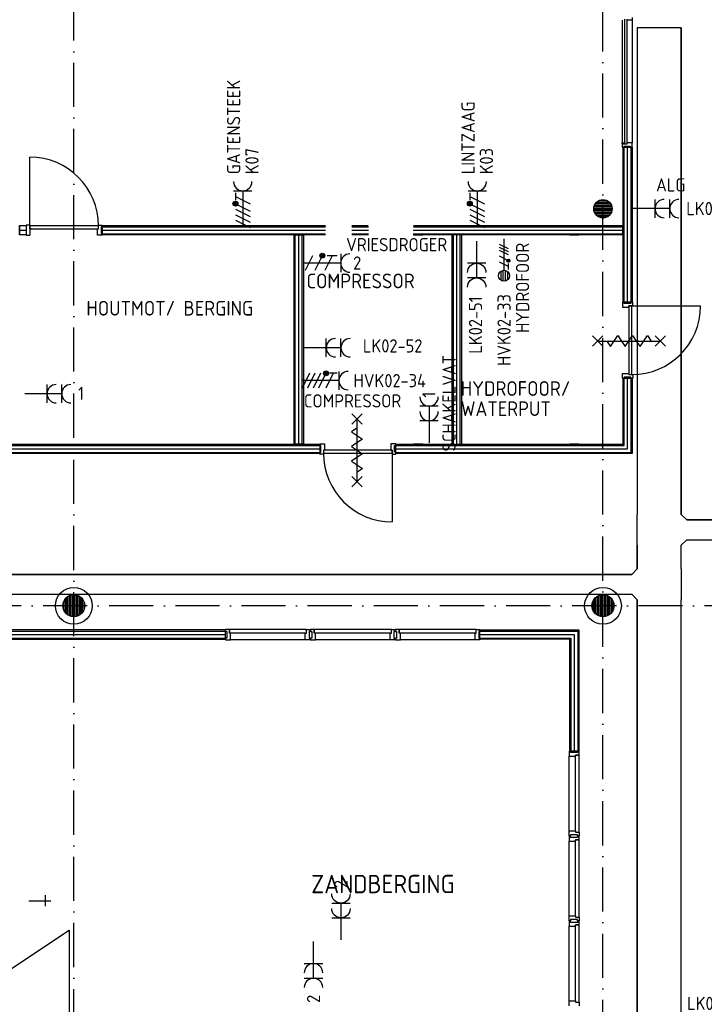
# Model space of a CAD drawing. Header units: millimetres. Extents: x 90707 to 259985, y -1262 to 84291.
# Tile 16 of 75: x 123009 to 132325, y 52387 to 65780. Entities that reach past the tile are written whole.
import ezdxf
from ezdxf.enums import TextEntityAlignment as Align

# ---------------------------------------------------------------- set-up
doc = ezdxf.new("R2010")
doc.units = ezdxf.units.MM
doc.header["$LTSCALE"] = 100
doc.linetypes.add('B-SL0', pattern=[100000000.0, 0, -100000000.0])
doc.linetypes.add('DASHDOT', pattern=[9, 6, -1.5, 0, -1.5])
doc.layers.get('0').update_dxf_attribs({"linetype": 'CONTINUOUS'})
for name, color, linetype in [('AANSLWCD', 3, 'CONTINUOUS'), ('ABNSLWCD_ATTRIB', 2, 'CONTINUOUS'), ('AL$1----_ALGEMEEN', 7, 'CONTINUOUS'), ('AL$7----_STRAMIEN', 1, 'DASHDOT'), ('AL$8----_HULPKOLOM', 2, 'CONTINUOUS'), ('AL22----_BINNENWAND', 7, 'CONTINUOUS'), ('AL28----_KONSTRUKTIE', 3, 'CONTINUOUS'), ('AL31----_BUITENKOZ', 7, 'CONTINUOUS'), ('AL32----_BINNENKOZ', 7, 'CONTINUOUS'), ('AL32----_DRAAIRICHTING', 1, 'CONTINUOUS'), ('AL65----_BEVEILIGING', 7, 'CONTINUOUS'), ('AL74----_INRSANITAIR', 7, 'CONTINUOUS'), ('ALL-----_REFLIJNEN', 8, 'CONTINUOUS'), ('ALXAA---_GEWBETON', 12, 'CONTINUOUS'), ('ALXAK---_BEPLATING', 1, 'CONTINUOUS'), ('ALXOU---_GLAS', 7, 'CONTINUOUS'), ('EB62203-_ATTRIB', 2, 'CONTINUOUS'), ('EB62208-_ATTRIB', 2, 'CONTINUOUS'), ('EB62209-_ATTRIB', 2, 'CONTINUOUS'), ('EB63103-_ATTRIB', 2, 'CONTINUOUS'), ('EL62203-_KRACHT-WCD230', 3, 'CONTINUOUS'), ('EL62208-_KRACHT-WCD400', 3, 'CONTINUOUS'), ('EL62209-_KRACHT-ASP400', 3, 'CONTINUOUS'), ('EL63103-_LICHT-WCD230V', 3, 'CONTINUOUS'), ('EL6441--_DATACOM', 3, 'CONTINUOUS'), ('KABELGOOT', 8, 'CONTINUOUS'), ('VOLGNUMMER', 7, 'CONTINUOUS')]:
    doc.layers.add(name, color=color, linetype=linetype)
doc.styles.add('1_8', font='ISO', dxfattribs={"height": 1.8})
doc.styles.add('2_0', font='iso', dxfattribs={"height": 200})
doc.styles.add('NORATT', font='isocp.shx')
doc.styles.get("Standard").update_dxf_attribs({"font": 'iso.shx'})

# ---------------------------------------------------------------- blocks, each defined once
blk = doc.blocks.new('ES3W2A')
for p, q in [((1.25, 2), (-1.25, 2)), ((0, 2), (0, -3)), ((1.25, 0), (-1.25, 0))]:
    blk.add_line(p, q)
for centre in [(0, 3.25), (0, 1.25)]:
    blk.add_arc(centre, 1.25, 180, 0)
at = {"style": '1_8'}
for tag, flags, p in [('VERMOGEN', 9, (-2.5, 5)), ('GROEP', 8, (0, 5)), ('SCHAK', 8, (2.5, 5)), ('GELIJK', 9, (5, 5)), ('TAL', 8, (2.5, 5)), ('KAST', 9, (7, 5))]:
    blk.add_attdef(tag, text='', height=1.8, rotation=90, dxfattribs=dict(at, flags=flags)).set_placement(p, align=Align.MIDDLE_CENTER)
at = {"style": '1_8', "width": 0.7, "flags": 8}
blk.add_attdef('DOEL', text='', height=1.8, rotation=90, dxfattribs=at).set_placement((-2.5, 5), align=Align.MIDDLE_LEFT)
at = {"style": '1_8', "flags": 9}
blk.add_attdef('M_CODE', text='', height=1.8, dxfattribs=at).set_placement((0, 0), align=Align.MIDDLE_CENTER)
blk = doc.blocks.new('ES2X2')
for p, q in [((-0.15, 1.27), (-0.15, 2.73)), ((0.15, 1.27), (0.15, 2.73)), ((-0.45, 1.4), (-0.45, 2.6)), ((0.45, 1.4), (0.45, 2.6)), ((0, 1.25), (0, -3))]:
    blk.add_line(p, q)
at = {"color": 1}
for p, q in [((-0.72, -0.21), (-0.72, 0.11)), ((-0.64, -0.25), (-0.64, 0.15)), ((-0.6, 1.15), (-0.6, 0.35)), ((-0.6, 0.75), (0.6, 0.15)), ((-0.56, -0.25), (-0.56, 0.15)), ((-0.48, -0.21), (-0.48, 0.11)), ((-0.6, -0.05), (0.6, -0.65)), ((-0.6, -0.85), (0.6, -1.45)), ((-0.6, -1.25), (0.6, -1.85)), ((-0.6, -1.65), (0.6, -2.25))]:
    blk.add_line(p, q, dxfattribs=at)
blk.add_circle((0, 2), 0.75)
blk.add_circle((-0.6, -0.05), 0.2, dxfattribs=at)
at = {"style": '1_8'}
for tag, flags, p in [('VERMOGEN', 9, (-2.5, 4.5)), ('GROEP', 8, (0, 4.5)), ('SCHAK', 8, (2.5, 4.5)), ('KAST', 9, (7, 4.5)), ('DOEL', 8, (-2.5, 1))]:
    blk.add_attdef(tag, text='', height=1.8, rotation=90, dxfattribs=dict(at, flags=flags)).set_placement(p, align=Align.MIDDLE_LEFT)
at = {"style": '1_8', "flags": 8}
blk.add_attdef('TAL', text='', height=1.8, rotation=90, dxfattribs=at).set_placement((2.5, 4.5), align=Align.MIDDLE_CENTER)
at = {"style": '1_8', "flags": 9}
blk.add_attdef('M_CODE', text='', height=1.8, dxfattribs=at).set_placement((0, 0), align=Align.MIDDLE_CENTER)
blk = doc.blocks.new('ES2W2A')
at = {"color": 0, "ltscale": 0.5}
for p, q in [((-1.25, 2), (1.25, 2)), ((0, 2), (0, -3))]:
    blk.add_line(p, q, dxfattribs=at)
at = {"color": 1, "ltscale": 0.5}
for p, q in [((-1, 1.5), (-1, 0.17)), ((-1, 0.83), (1, -0.17)), ((-1.2, -0.77), (-1.2, -0.23)), ((-1.07, -0.83), (-1.07, -0.17)), ((-1, -0.5), (1, -1.5)), ((-0.93, -0.83), (-0.93, -0.17)), ((-0.8, -0.77), (-0.8, -0.23)), ((-1, -1.83), (1, -2.83))]:
    blk.add_line(p, q, dxfattribs=at)
blk.add_circle((-1, -0.5), 0.333, dxfattribs=at)
at = {"color": 0, "ltscale": 0.5}
blk.add_arc((0, 3.25), 1.25, 180, 0, dxfattribs=at)
at = {"ltscale": 0.5, "style": '1_8'}
for tag, flags, p in [('VERMOGEN', 9, (-2.5, 6.25)), ('SCHAK', 8, (2.5, 6.25)), ('GROEP', 8, (0, 4.25)), ('TAL', 8, (2.5, 6.25)), ('GELIJK', 9, (5, 5)), ('KAST', 9, (7, 6.25))]:
    blk.add_attdef(tag, text='', height=1.8, rotation=90, dxfattribs=dict(at, flags=flags)).set_placement(p, align=Align.MIDDLE_CENTER)
at = {"ltscale": 0.5, "style": '1_8', "flags": 8}
blk.add_attdef('DOEL', text='', height=1.8, rotation=90, dxfattribs=at).set_placement((-2.5, 2.75), align=Align.MIDDLE_LEFT)
at = {"ltscale": 0.5, "style": '1_8', "flags": 9}
blk.add_attdef('M_CODE', text='', height=1.8, dxfattribs=at).set_placement((0, 0), align=Align.MIDDLE_CENTER)
blk = doc.blocks.new('ES2W4A')
at = {"color": 0, "ltscale": 0.5}
for p, q in [((-1.25, 2), (1.25, 2)), ((0, 2), (0, -3))]:
    blk.add_line(p, q, dxfattribs=at)
at = {"color": 0}
for p, q in [((-1.25, 2), (1.25, 2)), ((0, 2), (0, -3))]:
    blk.add_line(p, q, dxfattribs=at)
at = {"color": 1, "ltscale": 0.5}
for p, q in [((-1, 1.75), (-1, 0.75)), ((-1.2, -0.02), (-1.2, 0.52)), ((-1.07, -0.08), (-1.07, 0.58)), ((-1, 1.25), (1, 0.25)), ((-1, 0.25), (1, -0.75)), ((-0.93, -0.08), (-0.93, 0.58)), ((-0.8, -0.02), (-0.8, 0.52)), ((-1, -0.5), (1, -1.5)), ((-1, -1.25), (1, -2.25)), ((-1, -2), (1, -3))]:
    blk.add_line(p, q, dxfattribs=at)
at = {"color": 1}
for p, q in [((-1, 1.75), (-1, 0.75)), ((-1.2, -0.02), (-1.2, 0.52)), ((-1.07, -0.08), (-1.07, 0.58)), ((-1, 1.25), (1, 0.25)), ((-1, 0.25), (1, -0.75)), ((-0.93, -0.08), (-0.93, 0.58)), ((-0.8, -0.02), (-0.8, 0.52)), ((-1, -0.5), (1, -1.5)), ((-1, -1.25), (1, -2.25)), ((-1, -2), (1, -3))]:
    blk.add_line(p, q, dxfattribs=at)
at = {"color": 1, "ltscale": 0.5}
blk.add_circle((-1, 0.25), 0.333, dxfattribs=at)
at = {"color": 1}
blk.add_circle((-1, 0.25), 0.333, dxfattribs=at)
at = {"color": 0, "ltscale": 0.5}
blk.add_arc((0, 3.25), 1.25, 180, 0, dxfattribs=at)
at = {"color": 0}
blk.add_arc((0, 3.25), 1.25, 180, 0, dxfattribs=at)
at = {"ltscale": 0.5, "style": 'NORATT'}
for tag, flags, p in [('VERMOGEN', 9, (-3.75, 4.25)), ('GROEP', 8, (1.25, 4.25)), ('DOEL', 8, (-1.25, 4.25)), ('KAST', 9, (3.75, 4.25)), ('TAL', 8, (-3.75, 4.25))]:
    blk.add_attdef(tag, text='', height=1.8, rotation=90, dxfattribs=dict(at, flags=flags)).set_placement(p, align=Align.MIDDLE_LEFT)
at = {"style": '1_8'}
for tag, flags, p in [('VERMOGEN', 9, (-3.75, 4.25)), ('GROEP', 8, (1.25, 4.25)), ('DOEL', 8, (-1.25, 4.25)), ('KAST', 9, (3.75, 4.25)), ('TAL', 8, (-3.75, 4.25))]:
    blk.add_attdef(tag, text='', height=1.8, rotation=90, dxfattribs=dict(at, flags=flags)).set_placement(p, align=Align.MIDDLE_LEFT)
at = {"color": 0, "ltscale": 0.5, "style": 'NORATT', "width": 0.7, "flags": 8}
blk.add_attdef('SCHAK', text='', height=1.8, rotation=90, dxfattribs=at).set_placement((3.75, 4.25), align=Align.MIDDLE_LEFT)
at = {"color": 0, "style": '1_8', "width": 0.7, "flags": 8}
blk.add_attdef('SCHAK', text='', height=1.8, rotation=90, dxfattribs=at).set_placement((3.75, 4.25), align=Align.MIDDLE_LEFT)
at = {"ltscale": 0.5, "style": 'NORATT', "flags": 9}
blk.add_attdef('GELIJK', text='', height=1.8, rotation=90, dxfattribs=at).set_placement((5, 5), align=Align.MIDDLE_CENTER)
at = {"style": '1_8', "flags": 9}
blk.add_attdef('GELIJK', text='', height=1.8, rotation=90, dxfattribs=at).set_placement((5, 5), align=Align.MIDDLE_CENTER)
at = {"ltscale": 0.5, "style": 'NORATT', "flags": 9}
blk.add_attdef('M_CODE', text='', height=1.8, dxfattribs=at).set_placement((0, 0), align=Align.MIDDLE_CENTER)
at = {"style": '1_8', "flags": 9}
blk.add_attdef('M_CODE', text='', height=1.8, dxfattribs=at).set_placement((0, 0), align=Align.MIDDLE_CENTER)
blk = doc.blocks.new('EH100000')
at = {"linetype": 'ByBlock'}
for p, q in [((1, 0.5), (0, 0.5)), ((1, 0.5, 1), (0, 0.5, 1)), ((0, -0.5, 1), (1, -0.5, 1)), ((1, -0.5), (0, -0.5))]:
    blk.add_line(p, q, dxfattribs=at)
at = {"linetype": 'ByBlock', "invisible_edges": 15}
for points in [[(1, -0.5), (0, -0.5), (0, 0.5), (1, 0.5)], [(0, 0.5), (1, 0.5), (1, 0.5, 1), (0, 0.5, 1)], [(0, -0.5, 1), (1, -0.5, 1), (1, -0.5), (0, -0.5)]]:
    blk.add_3dface(points, dxfattribs=at)
at = {"linetype": 'ByBlock', "style": '2_0', "flags": 8}
blk.add_attdef('FUNCTIE', text='', height=0.5, dxfattribs=at).set_placement((0.5, 0), align=Align.MIDDLE)
at = {"linetype": 'ByBlock', "flags": 9}
blk.add_attdef('SCHOT', text='', height=0.5, dxfattribs=at).set_placement((0.5, 0), align=Align.MIDDLE)
blk = doc.blocks.new('KG3MFM')
at = {"linetype": 'B-SL0'}
for p, q in [((-210, 300), (-210, -300)), ((210, -300), (210, 300)), ((-135, -375), (135, -375))]:
    blk.add_line(p, q, dxfattribs=at)
at = {"linetype": 'ByBlock'}
for points in [[(-210, 300), (0, 300), (0, 300), (210, 300)], [(-135, -375), (-135, -375), (-210, -300), (-210, -300)], [(210, -300), (210, -300), (135, -375), (135, -375)]]:
    blk.add_lwpolyline(points, dxfattribs=at)
at = {"flags": 3}
blk.add_attdef('HULPSTUK', (0, 0), '', height=1, rotation=90, dxfattribs=at)
blk = doc.blocks.new('EH100005')
blk.add_lwpolyline([(-1, -0.5), (0, -0.5), (0, 0.5), (-1, 0.5)])
at = {"style": '2_0', "flags": 9}
blk.add_attdef('HULPSTUK', text='', height=0.5, dxfattribs=at).set_placement((0, 0), align=Align.MIDDLE)
blk = doc.blocks.new('A$Cca306792')
at = {"layer": 'AL$1----_ALGEMEEN', "color": 8}
for p, q in [((15105, 43063), (32566, 54657)), ((32566, 54657), (32566, 43059))]:
    blk.add_line(p, q, dxfattribs=at)
at = {"layer": 'AL$7----_STRAMIEN', "color": 1}
for points in [[(32628, 5550), (32628, 78659)], [(39828, 29707), (39828, 78659)], [(146222, 59070), (2867, 59070)]]:
    blk.add_lwpolyline(points, dxfattribs=at)
at = {"layer": 'AL$8----_HULPKOLOM', "color": 8}
for centre in [(32628, 59070), (39828, 59070)]:
    blk.add_circle(centre, 250, dxfattribs=at)
at = {"layer": 'AL22----_BINNENWAND', "color": 8}
for p, q in [((40101, 63198), (40101, 65307)), ((40101, 65307), (40226, 65307)), ((40226, 65307), (40226, 63198)), ((31891, 64241), (31977, 64241)), ((31891, 64116), (31891, 64241)), ((33016, 64241), (36053, 64241)), ((36413, 64241), (36635, 64241)), ((37249, 64241), (40101, 64241)), ((40101, 64241), (40101, 64116)), ((31977, 64116), (31891, 64116)), ((36051, 64116), (33016, 64116)), ((35626, 61266), (35626, 64116)), ((35626, 64116), (35751, 64116)), ((35751, 64116), (35751, 61266)), ((36638, 64116), (36412, 64116)), ((40101, 64116), (37246, 64116)), ((37251, 64116), (37376, 64116)), ((37777, 61266), (37777, 64116)), ((37902, 64116), (37902, 61266)), ((39376, 64116), (39501, 64116)), ((40226, 63198), (40101, 63198)), ((40101, 61266), (40101, 62164)), ((40101, 62164), (40226, 62164)), ((40226, 62164), (40226, 61141)), ((30078, 61266), (35974, 61266)), ((35751, 61266), (35626, 61266)), ((35974, 61266), (35974, 61141)), ((37008, 61266), (37849, 61266)), ((37008, 61141), (37008, 61266)), ((37376, 61266), (37251, 61266)), ((37748, 61266), (40101, 61266)), ((39501, 61266), (39376, 61266)), ((35974, 61141), (30078, 61141)), ((37849, 61141), (37008, 61141)), ((40226, 61141), (37748, 61141)), ((34694, 58741), (30078, 58741)), ((34694, 58616), (34694, 58741)), ((38154, 58741), (39500, 58741)), ((38154, 58616), (38154, 58741)), ((39500, 58741), (39500, 57090)), ((30078, 58616), (34694, 58616)), ((39375, 58616), (38154, 58616)), ((39375, 57090), (39375, 58616)), ((39500, 57090), (39375, 57090))]:
    blk.add_line(p, q, dxfattribs=at)
at = {"layer": 'AL22----_BINNENWAND', "color": 8, "linetype": 'Continuous'}
for p, q in [((40116, 63198), (40116, 65307)), ((40211, 63198), (40211, 65307)), ((33018, 64226), (36051, 64226)), ((36411, 64226), (36638, 64226)), ((37248, 64226), (40101, 64226)), ((33019, 64131), (36051, 64131)), ((35641, 61266), (35641, 64116)), ((35736, 61266), (35736, 64116)), ((36411, 64131), (36638, 64131)), ((37247, 64131), (40101, 64131)), ((37792, 61266), (37792, 64116)), ((37887, 61266), (37887, 64116)), ((40116, 61251), (40116, 62164)), ((40211, 61156), (40211, 62164)), ((30078, 61251), (35974, 61251)), ((37008, 61251), (37849, 61251)), ((37748, 61251), (40116, 61251)), ((30078, 61156), (35974, 61156)), ((37008, 61156), (37849, 61156)), ((37748, 61156), (40211, 61156)), ((30078, 58726), (34694, 58726)), ((38154, 58726), (39485, 58726)), ((39485, 58726), (39485, 57090)), ((30078, 58631), (34694, 58631)), ((38154, 58631), (39390, 58631)), ((39390, 58631), (39390, 57090))]:
    blk.add_line(p, q, dxfattribs=at)
at = {"layer": 'AL28----_KONSTRUKTIE', "color": 8}
for centre, radius in [((39828, 64470), 125), ((32628, 59070), 150), ((39828, 59070), 150)]:
    blk.add_circle(centre, radius, dxfattribs=at)
at = {"layer": 'AL31----_BUITENKOZ', "color": 8}
for p, q in [((40088, 67035), (40088, 65365)), ((40227, 67035), (40227, 65365))]:
    blk.add_line(p, q, dxfattribs=at)
at = {"layer": 'AL31----_BUITENKOZ', "color": 8, "linetype": 'Continuous'}
for p, q in [((40208, 67035), (40155, 67035)), ((40216, 67035), (40208, 67035)), ((40220, 67035), (40216, 67035)), ((40227, 67035), (40220, 67035)), ((40227, 67072), (40227, 67035)), ((40088, 65353), (40088, 65365)), ((40088, 65365), (40125, 65365)), ((40125, 65365), (40125, 65348)), ((40208, 65365), (40155, 65365)), ((40155, 65365), (40155, 65348)), ((40216, 65365), (40208, 65365)), ((40220, 65365), (40216, 65365)), ((40227, 65365), (40220, 65365)), ((40227, 65328), (40227, 65365)), ((40093, 65353), (40088, 65353)), ((40088, 65348), (40088, 65309)), ((40155, 65348), (40088, 65348)), ((40088, 65309), (40094, 65309)), ((40093, 65348), (40093, 65353)), ((40125, 65348), (40093, 65348)), ((40094, 65309), (40108, 65309)), ((40108, 65309), (40108, 65309)), ((40108, 65309), (40118, 65309)), ((40118, 65309), (40118, 65323)), ((40118, 65323), (40198, 65323)), ((40198, 65323), (40198, 65309)), ((40198, 65309), (40207, 65309)), ((40207, 65309), (40207, 65309)), ((40207, 65309), (40221, 65309)), ((40221, 65309), (40227, 65309)), ((40227, 65309), (40227, 65328))]:
    blk.add_line(p, q, dxfattribs=at)
at = {"layer": 'AL32----_BINNENKOZ', "color": 8}
for p, q in [((32031, 64248), (31981, 64248)), ((32031, 64197), (32031, 64248)), ((32965, 64237), (32031, 64237)), ((32965, 64237), (32031, 64237)), ((32031, 64237), (32031, 64197)), ((32048, 64197), (32031, 64197)), ((32031, 64197), (32965, 64197)), ((32031, 64197), (32031, 64109)), ((32948, 64109), (32948, 64197)), ((32948, 64197), (32965, 64197)), ((32965, 64197), (32965, 64248)), ((32965, 64248), (33015, 64248)), ((32965, 64197), (32965, 64237)), ((31981, 64109), (32031, 64109)), ((33015, 64109), (32948, 64109)), ((40116, 63198), (40094, 63198)), ((40094, 63198), (40094, 63131)), ((40094, 63131), (40182, 63131)), ((40116, 63182), (40116, 63198)), ((40208, 63182), (40116, 63182)), ((40182, 63131), (40182, 63148)), ((40182, 63148), (40233, 63148)), ((40222, 63148), (40182, 63148)), ((40182, 63148), (40182, 62214)), ((40233, 63198), (40208, 63198)), ((40208, 63198), (40208, 63182)), ((40222, 62214), (40222, 63148)), ((40222, 62214), (40222, 63148)), ((40233, 63148), (40233, 63198)), ((40094, 62164), (40094, 62231)), ((40094, 62231), (40182, 62231)), ((40116, 62164), (40094, 62164)), ((40208, 62180), (40116, 62180)), ((40116, 62180), (40116, 62164)), ((40182, 62231), (40182, 62214)), ((40182, 62214), (40233, 62214)), ((40182, 62214), (40222, 62214)), ((40208, 62164), (40208, 62180)), ((40233, 62164), (40208, 62164)), ((40233, 62214), (40233, 62164)), ((35974, 61251), (35974, 61273)), ((35974, 61273), (36041, 61273)), ((35990, 61251), (35974, 61251)), ((35990, 61159), (35990, 61251)), ((36041, 61273), (36041, 61185)), ((37008, 61273), (36941, 61273)), ((36941, 61273), (36941, 61185)), ((36992, 61159), (36992, 61251)), ((36992, 61251), (37008, 61251)), ((37008, 61251), (37008, 61273)), ((35974, 61134), (35974, 61159)), ((35974, 61159), (35990, 61159)), ((36024, 61134), (35974, 61134)), ((36041, 61185), (36024, 61185)), ((36024, 61185), (36024, 61134)), ((36024, 61185), (36024, 61145)), ((36958, 61185), (36024, 61185)), ((36024, 61145), (36958, 61145)), ((36024, 61145), (36958, 61145)), ((36941, 61185), (36958, 61185)), ((36958, 61185), (36958, 61134)), ((36958, 61145), (36958, 61185)), ((36958, 61134), (37008, 61134)), ((37008, 61159), (36992, 61159)), ((37008, 61134), (37008, 61159)), ((34694, 58747), (34694, 58722)), ((34744, 58747), (34694, 58747)), ((34694, 58722), (34710, 58722)), ((34710, 58722), (34710, 58630)), ((34744, 58747), (34744, 58696)), ((34744, 58696), (34744, 58747)), ((35794, 58747), (34744, 58747)), ((34761, 58696), (34744, 58696)), ((34761, 58608), (34761, 58696)), ((35777, 58696), (34761, 58696)), ((35777, 58608), (35777, 58696)), ((35777, 58696), (35794, 58696)), ((35794, 58696), (35794, 58747)), ((35794, 58747), (35844, 58747)), ((35844, 58722), (35828, 58722)), ((35828, 58722), (35828, 58630)), ((35844, 58747), (35844, 58722)), ((35849, 58747), (35849, 58722)), ((35899, 58747), (35849, 58747)), ((35849, 58722), (35865, 58722)), ((35865, 58722), (35865, 58630)), ((35899, 58747), (35899, 58696)), ((35899, 58696), (35899, 58747)), ((36949, 58747), (35899, 58747)), ((35916, 58696), (35899, 58696)), ((35916, 58608), (35916, 58696)), ((36932, 58696), (35916, 58696)), ((36932, 58608), (36932, 58696)), ((36932, 58696), (36949, 58696)), ((36949, 58696), (36949, 58747)), ((36949, 58747), (36999, 58747)), ((36999, 58722), (36983, 58722)), ((36983, 58722), (36983, 58630)), ((36999, 58747), (36999, 58722)), ((37004, 58747), (37004, 58722)), ((37054, 58747), (37004, 58747)), ((37004, 58722), (37020, 58722)), ((37020, 58722), (37020, 58630)), ((37054, 58747), (37054, 58696)), ((38104, 58747), (37054, 58747)), ((37054, 58696), (37054, 58747)), ((37071, 58696), (37054, 58696)), ((38087, 58696), (37071, 58696)), ((37071, 58608), (37071, 58696)), ((38087, 58608), (38087, 58696)), ((38087, 58696), (38104, 58696)), ((38104, 58696), (38104, 58747)), ((38104, 58747), (38154, 58747)), ((38154, 58722), (38138, 58722)), ((38138, 58722), (38138, 58630)), ((38154, 58747), (38154, 58722)), ((34710, 58630), (34694, 58630)), ((34694, 58630), (34694, 58608)), ((34694, 58608), (34761, 58608)), ((35777, 58608), (34761, 58608)), ((35844, 58608), (35777, 58608)), ((35828, 58630), (35844, 58630)), ((35844, 58630), (35844, 58608)), ((35865, 58630), (35849, 58630)), ((35849, 58630), (35849, 58608)), ((35849, 58608), (35916, 58608)), ((36932, 58608), (35916, 58608)), ((36999, 58608), (36932, 58608)), ((36983, 58630), (36999, 58630)), ((36999, 58630), (36999, 58608)), ((37020, 58630), (37004, 58630)), ((37004, 58630), (37004, 58608)), ((37004, 58608), (37071, 58608)), ((38087, 58608), (37071, 58608)), ((38154, 58608), (38087, 58608)), ((38138, 58630), (38154, 58630)), ((38154, 58630), (38154, 58608)), ((39388, 57090), (39366, 57090)), ((39366, 57090), (39366, 57023)), ((39388, 57074), (39388, 57090)), ((39480, 57074), (39388, 57074)), ((39505, 57090), (39480, 57090)), ((39480, 57090), (39480, 57074)), ((39505, 57040), (39505, 57090)), ((39366, 56007), (39366, 57023)), ((39366, 57023), (39454, 57023)), ((39505, 57040), (39454, 57040)), ((39454, 57023), (39454, 57040)), ((39454, 57040), (39505, 57040)), ((39454, 56007), (39454, 57023)), ((39505, 55990), (39505, 57040)), ((39366, 55940), (39366, 56007)), ((39366, 56007), (39454, 56007)), ((39454, 56007), (39454, 55990)), ((39454, 55990), (39505, 55990)), ((39505, 55990), (39505, 55940)), ((39388, 55940), (39366, 55940)), ((39388, 55935), (39366, 55935)), ((39366, 55935), (39366, 55868)), ((39366, 54852), (39366, 55868)), ((39366, 55868), (39454, 55868)), ((39480, 55956), (39388, 55956)), ((39388, 55956), (39388, 55940)), ((39388, 55919), (39388, 55935)), ((39480, 55919), (39388, 55919)), ((39505, 55885), (39454, 55885)), ((39454, 55868), (39454, 55885)), ((39454, 55885), (39505, 55885)), ((39454, 54852), (39454, 55868)), ((39480, 55940), (39480, 55956)), ((39505, 55940), (39480, 55940)), ((39505, 55935), (39480, 55935)), ((39480, 55935), (39480, 55919)), ((39505, 55885), (39505, 55935)), ((39505, 54835), (39505, 55885)), ((39366, 54785), (39366, 54852)), ((39366, 54852), (39454, 54852)), ((39388, 54785), (39366, 54785)), ((39388, 54780), (39366, 54780)), ((39366, 54780), (39366, 54713)), ((39480, 54801), (39388, 54801)), ((39388, 54801), (39388, 54785)), ((39388, 54764), (39388, 54780)), ((39454, 54852), (39454, 54835)), ((39454, 54835), (39505, 54835)), ((39480, 54785), (39480, 54801)), ((39505, 54785), (39480, 54785)), ((39505, 54780), (39480, 54780)), ((39480, 54780), (39480, 54764)), ((39505, 54835), (39505, 54785)), ((39505, 54730), (39505, 54780)), ((39366, 54713), (39454, 54713)), ((39366, 53697), (39366, 54713)), ((39480, 54764), (39388, 54764)), ((39505, 54730), (39454, 54730)), ((39454, 54713), (39454, 54730)), ((39454, 54730), (39505, 54730)), ((39454, 53697), (39454, 54713)), ((39505, 53680), (39505, 54730)), ((39366, 53630), (39366, 53697)), ((39366, 53697), (39454, 53697)), ((39454, 53697), (39454, 53680)), ((39454, 53680), (39505, 53680)), ((39505, 53680), (39505, 53630))]:
    blk.add_line(p, q, dxfattribs=at)
at = {"layer": 'AL32----_DRAAIRICHTING', "color": 8}
for p, q in [((32031, 64237), (32031, 65171)), ((33015, 64223), (32999, 64223)), ((32999, 64223), (32999, 64131)), ((33015, 64248), (33015, 64223)), ((33015, 64223), (33015, 64131)), ((32999, 64131), (33015, 64131)), ((33015, 64131), (33015, 64109)), ((40222, 63148), (41156, 63148)), ((36958, 61145), (36958, 60211))]:
    blk.add_line(p, q, dxfattribs=at)
for centre, start, end in [((32031, 64237), 0, 90), ((40222, 63148), 270, 0), ((36958, 61145), 180, 270)]:
    blk.add_arc(centre, 934, start, end, dxfattribs=at)
at = {"layer": 'AL65----_BEVEILIGING', "color": 8, "linetype": 'Continuous'}
for points in [[(39687, 62601), (39827, 62741)], [(39687, 62741), (39827, 62601)], [(39882, 62671), (39932, 62596), (40032, 62746), (40082, 62671)], [(40082, 62671), (40132, 62596), (40232, 62746), (40282, 62671)], [(40282, 62671), (40332, 62596), (40432, 62746), (40482, 62671)], [(40537, 62601), (40677, 62741)], [(40537, 62741), (40677, 62601)], [(39757, 62671), (40607, 62671)], [(36411, 61680), (36551, 61540)], [(36551, 61680), (36411, 61540)], [(36481, 61610), (36481, 60760)], [(36481, 61485), (36406, 61435), (36556, 61335), (36481, 61285)], [(36481, 61285), (36406, 61235), (36556, 61135), (36481, 61085)], [(36481, 61085), (36406, 61035), (36556, 60935), (36481, 60885)], [(36411, 60830), (36551, 60690)], [(36551, 60830), (36411, 60690)]]:
    blk.add_lwpolyline(points, dxfattribs=at)
at = {"layer": 'AL74----_INRSANITAIR', "color": 2, "linetype": 'Continuous'}
for points in [[(32014, 55057), (32314, 55057)], [(32239, 55132), (32239, 54982)]]:
    blk.add_lwpolyline(points, dxfattribs=at)
at = {"layer": 'ALL-----_REFLIJNEN', "color": 8, "linetype": 'Continuous'}
for p, q in [((40163, 63198), (40163, 65307)), ((31891, 64179), (31977, 64179)), ((33014, 64179), (36053, 64179)), ((36413, 64179), (36637, 64179)), ((37247, 64179), (40101, 64179)), ((35688, 61266), (35688, 64116)), ((37840, 61266), (37840, 64116)), ((40163, 61204), (40163, 62164)), ((30078, 61204), (35974, 61204)), ((37008, 61204), (37849, 61204)), ((37748, 61204), (40163, 61204)), ((30078, 58679), (34694, 58679)), ((38154, 58679), (39437, 58679)), ((39437, 58679), (39437, 57090))]:
    blk.add_line(p, q, dxfattribs=at)
at = {"layer": 'ALXAA---_GEWBETON', "color": 8}
for p, q in [((39748, 64565), (39909, 64565)), ((39781, 64585), (39876, 64585)), ((39703, 64465), (39953, 64465)), ((39704, 64485), (39952, 64485)), ((39706, 64445), (39951, 64445)), ((39709, 64505), (39948, 64505)), ((39711, 64425), (39945, 64425)), ((39716, 64525), (39940, 64525)), ((39729, 64545), (39928, 64545)), ((39721, 64405), (39936, 64405)), ((39736, 64385), (39921, 64385)), ((39759, 64365), (39897, 64365)), ((39815, 64345), (39842, 64345)), ((32568, 58932), (32568, 59207)), ((32588, 58925), (32588, 59214)), ((32608, 58921), (32608, 59218)), ((32628, 58920), (32628, 59220)), ((32648, 58921), (32648, 59218)), ((32668, 58925), (32668, 59214)), ((32688, 58932), (32688, 59207)), ((39768, 58932), (39768, 59207)), ((39788, 58925), (39788, 59214)), ((39808, 58921), (39808, 59218)), ((39828, 58920), (39828, 59220)), ((39848, 58921), (39848, 59218)), ((39868, 58925), (39868, 59214)), ((39888, 58932), (39888, 59207)), ((32488, 59016), (32488, 59123)), ((32508, 58980), (32508, 59160)), ((32528, 58958), (32528, 59181)), ((32548, 58943), (32548, 59196)), ((32708, 58943), (32708, 59196)), ((32728, 58958), (32728, 59181)), ((32748, 58980), (32748, 59160)), ((32768, 59016), (32768, 59123)), ((39688, 59016), (39688, 59123)), ((39708, 58980), (39708, 59160)), ((39728, 58958), (39728, 59181)), ((39748, 58943), (39748, 59196)), ((39908, 58943), (39908, 59196)), ((39928, 58958), (39928, 59181)), ((39948, 58980), (39948, 59160)), ((39968, 59016), (39968, 59123))]:
    blk.add_line(p, q, dxfattribs=at)
at = {"layer": 'ALXAK---_BEPLATING', "color": 8}
for p, q in [((31895, 64116), (31895, 64241)), ((31981, 64248), (31981, 64109)), ((40100, 64116), (40100, 64241))]:
    blk.add_line(p, q, dxfattribs=at)
at = {"layer": 'ALXOU---_GLAS', "color": 8}
for p, q in [((40127, 65350), (40127, 67050)), ((40153, 67050), (40153, 65350)), ((40153, 65350), (40127, 65350))]:
    blk.add_line(p, q, dxfattribs=at)
at = {"layer": 'KABELGOOT', "zscale": 60}
for name, p, xscale, yscale, rotation in [('EH100000', (40594, 60313), 6618.207490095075, 600, 90), ('EH100005', (40594, 66931), 60, 600, 90), ('EH100000', (49157, 60103), 8188.332873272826, 270, 180), ('EH100000', (40594, 59893), 321.5204480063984, 600, 270), ('EH100000', (40219, 59362), 12985.03645828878, 270, 180), ('EH100000', (40593, 59152), 6971.553254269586, 600, 270)]:
    blk.add_blockref(name, p, dxfattribs=dict(at, xscale=xscale, yscale=yscale, rotation=rotation))
at = {"layer": 'KABELGOOT'}
for p, rotation in [((40594, 60103), 90), ((40594, 59362), 270)]:
    blk.add_blockref('KG3MFM', p, dxfattribs=dict(at, rotation=rotation))
at = {"layer": 'AL74----_INRSANITAIR', "color": 8, "linetype": 'Continuous'}
for s, p in [('COMPRESSOR', (35795, 63388)), ('HOUTMOT/ BERGING', (32799, 63017)), ('HYDROFOOR/', (37893, 61925)), ('WATERPUT', (37893, 61651))]:
    blk.add_text(s, height=200, dxfattribs=at).set_placement(p)
at = {"layer": 'VOLGNUMMER', "color": 252, "linetype": 'ByBlock'}
blk.add_text('ZANDBERGING', height=250, dxfattribs=at).set_placement((35858, 55160))
for tag, p in [('0.28', (16187, 74214)), ('0.16', (78893, 73105)), ('0.17', (62961, 72994)), ('0.29', (35887, 72529)), ('0.18', (53124, 64542)), ('0.701', (85482, 63517)), ('0.30', (29366, 63128)), ('0.32', (36092, 63166)), ('0.12', (90689, 63024)), ('0.29A', (33165, 62745)), ('0.30', (38191, 61494)), ('0.27', (17657, 61363)), ('0.19', (61479, 61433)), ('0.14', (89762, 60088)), ('0.33', (45869, 59450)), ('0.15', (73454, 57402)), ('0.801', (112714, 57073)), ('0.25', (28058, 57013)), ('0.18A', (61029, 56759)), ('0.26A', (36299, 54851)), ('0.20', (60895, 53506)), ('0.800', (90980, 50804)), ('0.25A', (73288, 48435)), ('0.300', (94483, 48257)), ('0.21', (58702, 48178)), ('0.24', (35041, 47783)), ('0.102', (87631, 47613)), ('0.26', (18559, 46119)), ('0.203', (95795, 46197)), ('0.802', (68387, 42721)), ('0.204', (95497, 42149)), ('0.07B', (66790, 38909)), ('0.702', (95327, 36513))]:
    blk.add_attdef(tag, text='', height=250, dxfattribs=at).set_placement(p, align=Align.MIDDLE_CENTER)
at = {"layer": 'VOLGNUMMER', "color": 8, "linetype": 'ByBlock'}
blk.add_attdef('0.600', text='', height=250, dxfattribs=at).set_placement((96800, 48300), align=Align.MIDDLE_CENTER)

msp = doc.modelspace()

# ---------------------------------------------------------------- block references
at = {"layer": 'AANSLWCD'}
ref = msp.add_blockref('ES3W2A', (133336, 52399, 1050), dxfattribs=dict(at, xscale=100, yscale=100, zscale=100, rotation=90))
ref.add_attrib('DOEL', 'ALG', dxfattribs={"layer": 'ABNSLWCD_ATTRIB', "color": 1, "height": 180, "style": '1_8', "flags": 8}).set_placement((133337, 52729, 1050), align=Align.MIDDLE_RIGHT)
ref.add_attrib('GROEP', 'LK02-46', dxfattribs={"layer": 'ABNSLWCD_ATTRIB', "color": 1, "height": 180, "style": '1_8', "flags": 8}).set_placement((132911, 52399, 1050), align=Align.MIDDLE_RIGHT)
at = {"layer": 'EL62203-_KRACHT-WCD230'}
ref = msp.add_blockref('ES3W2A', (131655, 63211, 1050), dxfattribs=dict(at, xscale=100, yscale=100, zscale=100, rotation=270))
ref.add_attrib('DOEL', 'ALG', dxfattribs={"layer": 'EB62203-_ATTRIB', "color": 1, "height": 180, "style": '1_8', "flags": 8}).set_placement((131669, 63533, 1050), align=Align.MIDDLE_LEFT)
ref.add_attrib('GROEP', 'LK02-46', dxfattribs={"layer": 'EB62203-_ATTRIB', "color": 1, "height": 180, "style": '1_8', "flags": 8}).set_placement((132080, 63211, 1050), align=Align.MIDDLE_LEFT)
ref = msp.add_blockref('ES3W2A', (129228, 62468, 1050), dxfattribs=dict(at, xscale=-100, yscale=100, zscale=100, rotation=180))
ref.add_attrib('GROEP', 'LK02-51', dxfattribs={"layer": 'EB62203-_ATTRIB', "color": 1, "height": 180, "rotation": 90, "style": '1_8', "flags": 8}).set_placement((129211, 61237, 1050), align=Align.MIDDLE_LEFT)
ref = msp.add_blockref('ES3W2A', (127181, 61317, 1050), dxfattribs=dict(at, xscale=100, yscale=100, zscale=100, rotation=270))
ref.add_attrib('GROEP', 'LK02-52 ', dxfattribs={"layer": 'EB62203-_ATTRIB', "color": 1, "height": 180, "style": '1_8', "flags": 8}).set_placement((128592, 61343, 1050), align=Align.MIDDLE_RIGHT)
ref = msp.add_blockref('ES3W2A', (128579, 60324, 1050), dxfattribs=dict(at, xscale=100, yscale=100, zscale=100))
ref.add_attrib('DOEL', 'SCHAKELVAT', dxfattribs={"layer": 'EB62203-_ATTRIB', "color": 1, "height": 180, "rotation": 90, "style": '1_8', "flags": 8}).set_placement((128852, 61220, 1050), align=Align.MIDDLE_RIGHT)
ref.add_attrib('GROEP', '1', dxfattribs={"layer": 'EB62203-_ATTRIB', "color": 1, "height": 180, "rotation": 90, "style": '1_8', "flags": 8}).set_placement((128577, 60720, 1050), align=Align.MIDDLE_RIGHT)
ref = msp.add_blockref('ES3W2A', (123381, 60692, 1050), dxfattribs=dict(at, xscale=100, yscale=100, zscale=100, rotation=270))
ref.add_attrib('GROEP', '1', dxfattribs={"layer": 'EB62203-_ATTRIB', "color": 1, "height": 180, "style": '1_8', "flags": 8}).set_placement((123885, 60698, 1050), align=Align.MIDDLE_RIGHT)
at = {"layer": 'EL62208-_KRACHT-WCD400', "ltscale": 0.5}
ref = msp.add_blockref('ES2W4A', (126045, 63252), dxfattribs=dict(at, xscale=100, yscale=100, zscale=100))
ref.add_attrib('DOEL', 'GATENSTEEK', dxfattribs={"layer": 'EB62208-_ATTRIB', "color": 1, "height": 180, "rotation": 90, "style": '1_8', "flags": 8}).set_placement((125920, 63677), align=Align.MIDDLE_LEFT)
ref.add_attrib('GROEP', 'K07', dxfattribs={"layer": 'EB62208-_ATTRIB', "color": 1, "height": 180, "rotation": 90, "style": '1_8', "flags": 8}).set_placement((126170, 63677), align=Align.MIDDLE_LEFT)
ref = msp.add_blockref('ES2W4A', (129235, 63252), dxfattribs=dict(at, xscale=100, yscale=100, zscale=100))
ref.add_attrib('DOEL', 'LINTZAAG', dxfattribs={"layer": 'EB62208-_ATTRIB', "color": 1, "height": 180, "rotation": 90, "style": '1_8', "flags": 8}).set_placement((129110, 63677), align=Align.MIDDLE_LEFT)
ref.add_attrib('GROEP', 'K03', dxfattribs={"layer": 'EB62208-_ATTRIB', "color": 1, "height": 180, "rotation": 90, "style": '1_8', "flags": 8}).set_placement((129360, 63677), align=Align.MIDDLE_LEFT)
at = {"layer": 'EL62208-_KRACHT-WCD400'}
ref = msp.add_blockref('ES2W4A', (127152, 60870), dxfattribs=dict(at, xscale=100, yscale=100, zscale=100, rotation=270))
ref.add_attrib('DOEL', 'COMPRESSOR', dxfattribs={"layer": 'EB62208-_ATTRIB', "color": 1, "height": 180, "style": '1_8', "flags": 8}).set_placement((126877, 60595), align=Align.MIDDLE_LEFT)
ref.add_attrib('GROEP', 'HVK02-34', dxfattribs={"layer": 'EB62208-_ATTRIB', "color": 1, "height": 180, "style": '1_8', "flags": 8}).set_placement((127552, 60870), align=Align.MIDDLE_LEFT)
at = {"layer": 'EL62209-_KRACHT-ASP400'}
ref = msp.add_blockref('ES2X2', (129600, 62497, 1050), dxfattribs=dict(at, xscale=100, yscale=100, zscale=100, rotation=180))
ref.add_attrib('DOEL', 'HYDROFOOR', dxfattribs={"layer": 'EB62209-_ATTRIB', "color": 1, "height": 180, "rotation": 90, "style": '1_8', "flags": 8}).set_placement((129852, 62745, 1050), align=Align.MIDDLE_RIGHT)
ref.add_attrib('GROEP', 'HVK02-33', dxfattribs={"layer": 'EB62209-_ATTRIB', "color": 1, "height": 180, "rotation": 90, "style": '1_8', "flags": 8}).set_placement((129600, 62047, 1050), align=Align.MIDDLE_RIGHT)
at = {"layer": 'EL63103-_LICHT-WCD230V'}
ref = msp.add_blockref('ES2W2A', (127177, 62470), dxfattribs=dict(at, xscale=100, yscale=100, zscale=100, rotation=270))
ref.add_attrib('DOEL', 'VRIESDROGER', dxfattribs={"layer": 'EB63103-_ATTRIB', "color": 1, "height": 180, "style": '1_8', "flags": 8}).set_placement((127452, 62720), align=Align.MIDDLE_LEFT)
ref.add_attrib('GROEP', '2', dxfattribs={"layer": 'EB63103-_ATTRIB', "color": 1, "height": 180, "style": '1_8', "flags": 8}).set_placement((127602, 62470), align=Align.MIDDLE_CENTER)
ref = msp.add_blockref('ES3W2A', (127380, 53563, 1050), dxfattribs=dict(at, xscale=-100, yscale=100, zscale=100))
ref.add_attrib('GROEP', '2', dxfattribs={"layer": 'EB63103-_ATTRIB', "color": 1, "height": 180, "rotation": 90, "style": '1_8', "flags": 8}).set_placement((127380, 54078, 1050), align=Align.MIDDLE_RIGHT)
ref = msp.add_blockref('ES3W2A', (127007, 52941, 1050), dxfattribs=dict(at, xscale=100, yscale=100, zscale=100, rotation=180))
ref.add_attrib('GROEP', '2', dxfattribs={"layer": 'EB63103-_ATTRIB', "color": 1, "height": 180, "rotation": 90, "style": '1_8', "flags": 8}).set_placement((127007, 52516, 1050), align=Align.MIDDLE_RIGHT)
at = {"layer": 'EL6441--_DATACOM'}
msp.add_blockref('A$Cca306792', (91118, -1262), dxfattribs=at)

doc.saveas('drawing.dxf')
